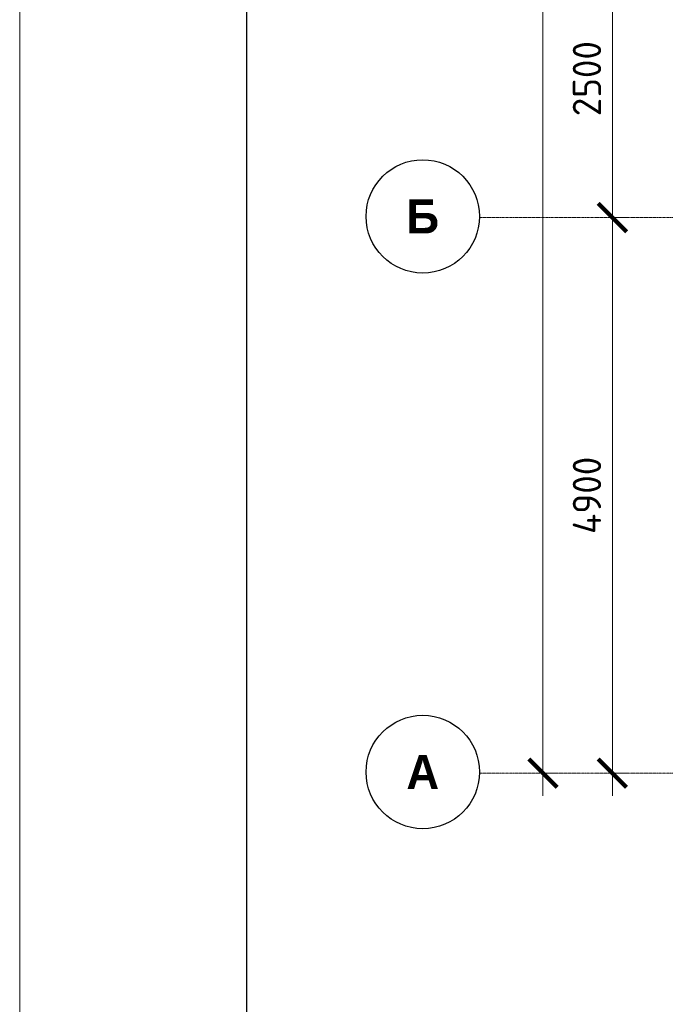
# Model space of a CAD drawing. Header units: millimetres. Extents: x -386473 to 311666, y -59266 to 291810.
# Tile 7 of 132: x -201466 to -195774, y 11516 to 20199. Entities that reach past the tile are written whole.
import ezdxf

# ---------------------------------------------------------------- set-up
doc = ezdxf.new("R2010")
doc.units = ezdxf.units.MM
doc.linetypes.add('______5', pattern=[1100, 800, -100, 100, -100])
doc.linetypes.add('осевая', pattern=[50.8, 31.75, -6.35, 6.35, -6.35])
for name, color, linetype, lineweight in [('Оси', 40, '______5', 18), ('РАЗМЕРЫ', 1, 'Continuous', 9), ('ТОНКИЕ', 7, 'Continuous', 9)]:
    doc.layers.add(name, color=color, linetype=linetype, lineweight=lineweight)
doc.layers.add('ТОЛСТЫЕ_ОСНОВНЫЕ', color=6, linetype='Continuous')
doc.styles.add('Century Gothic', font='GOTHIC.TTF')
doc.styles.add('GOST-2.304_Type-B', font='GOST_Common.ttf')
doc.dimstyles.new('СПДС', dxfattribs={"dimscale": 100, "dimtxt": 2.5, "dimasz": 2.5, "dimexe": 1.25, "dimexo": 0, "dimtad": 1, "dimdec": 0, "dimtxsty": 'GOST-2.304_Type-B', "dimblk": 'ARCHTICK', "dimcen": 2.5, "dimdle": 2, "dimadec": 0, "dimazin": 2, "dimtfac": 0.75, "dimtdec": 0, "dimtmove": 1, "dimatfit": 3, "dimfxl": 1, "dimtolj": 1, "dimarcsym": 1})

# ---------------------------------------------------------------- blocks, each defined once
blk = doc.blocks.new('*U44')
at = {"layer": 'ТОЛСТЫЕ_ОСНОВНЫЕ', "color": 6}
blk.add_lwpolyline([(20, 5), (886, 5), (886, 415), (20, 415)], close=True, dxfattribs=at)
at = {"layer": 'ТОНКИЕ'}
blk.add_lwpolyline([(0, 0), (891, 0), (891, 420), (0, 420)], close=True, dxfattribs=at)
blk = doc.blocks.new('_ArchTick')
at = {"color": 0, "linetype": 'ByBlock', "const_width": 0.15}
blk.add_lwpolyline([(-0.5, -0.5), (0.5, 0.5)], dxfattribs=at)
blk = doc.blocks.new('*D427')
at = {"color": 0, "lineweight": -2, "transparency": 16777216}
for p, q in [((979756.2, -14892.9), (979756.2, 1907.1)), ((979756.2, 1707.1), (979881.2, 1707.1)), ((979756.2, -14692.9), (979881.2, -14692.9))]:
    blk.add_line(p, q, dxfattribs=at)
at = {"layer": 'DEFPOINTS', "color": 0, "transparency": 16777216}
for p in [(979756.2, 1707.1), (979756.2, 1707.1), (979756.2, -14692.9)]:
    blk.add_point(p, dxfattribs=at)
at = {"color": 0, "lineweight": -2, "transparency": 16777216, "xscale": 250, "yscale": 250, "zscale": 250}
for p, rotation in [((979756.2, 1707.1), 90), ((979756.2, -14692.9), 270)]:
    blk.add_blockref('_ArchTick', p, dxfattribs=dict(at, rotation=rotation))
at = {"color": 0, "transparency": 16777216, "insert": (979531.2, -6851.5), "char_height": 250, "width": 104166.667, "attachment_point": 5, "rotation": 90, "style": 'GOST-2.304_Type-B'}
blk.add_mtext('\\A1;16400', dxfattribs=at)
blk = doc.blocks.new('NSY101')
at = {"color": 0, "linetype": 'ByBlock', "lineweight": -2}
blk.add_circle((0, 0), 50, dxfattribs=at)
blk = doc.blocks.new('СЛОЖНЫЙ_ОБЪЕКТ_23')
at = {"layer": 'Оси', "color": 16, "linetype": 'Continuous', "lineweight": 25, "transparency": 33554687, "xscale": 9.999999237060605, "yscale": 9.999999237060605, "zscale": 9.999999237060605}
blk.add_blockref('NSY101', (-12318.7, -19996.8), dxfattribs=at)
at = {"layer": 'Оси', "color": 16, "linetype": 'Continuous', "lineweight": 25, "transparency": 33554687, "insert": (-12318.7, -19996.8), "char_height": 300, "width": 460, "attachment_point": 5, "style": 'Century Gothic'}
blk.add_mtext('\\A1;{\\fCentury Gothic|i0|b1;\\H300.000000;\\W1.000000;\\C16;А}\\P', dxfattribs=at)
blk = doc.blocks.new('СЛОЖНЫЙ_ОБЪЕКТ_24')
at = {"layer": 'Оси', "color": 16, "linetype": 'Continuous', "lineweight": 25, "transparency": 33554687, "xscale": 9.999999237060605, "yscale": 9.999999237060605, "zscale": 9.999999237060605}
blk.add_blockref('NSY101', (-12318.7, -15096.8), dxfattribs=at)
at = {"layer": 'Оси', "color": 16, "linetype": 'Continuous', "lineweight": 25, "transparency": 33554687, "insert": (-12318.7, -15096.8), "char_height": 300, "width": 390, "attachment_point": 5, "style": 'Century Gothic'}
blk.add_mtext('\\A1;{\\fCentury Gothic|i0|b1;\\H300.000000;\\W1.000000;\\C16;Б}\\P', dxfattribs=at)
blk = doc.blocks.new('*D408')
at = {"color": 0, "lineweight": -2, "transparency": 16777216}
for p, q in [((980368.8, -14892.9), (980368.8, -9592.9)), ((980368.8, -9792.9), (980493.8, -9792.9)), ((980368.8, -14692.9), (980493.8, -14692.9))]:
    blk.add_line(p, q, dxfattribs=at)
at = {"layer": 'DEFPOINTS', "color": 0, "transparency": 16777216}
for p in [(980368.8, -9792.9), (980368.8, -9792.9), (980368.8, -14692.9)]:
    blk.add_point(p, dxfattribs=at)
at = {"color": 0, "lineweight": -2, "transparency": 16777216, "xscale": 250, "yscale": 250, "zscale": 250}
for p, rotation in [((980368.8, -9792.9), 90), ((980368.8, -14692.9), 270)]:
    blk.add_blockref('_ArchTick', p, dxfattribs=dict(at, rotation=rotation))
at = {"color": 0, "transparency": 16777216, "insert": (980143.8, -12242.9), "char_height": 250, "width": 83333.333, "attachment_point": 5, "rotation": 90, "style": 'GOST-2.304_Type-B'}
blk.add_mtext('\\A1;4900', dxfattribs=at)
blk = doc.blocks.new('*D409')
at = {"color": 0, "lineweight": -2, "transparency": 16777216}
for p, q in [((980368.8, -9992.9), (980368.8, -7092.9)), ((980368.8, -7292.9), (980493.8, -7292.9)), ((980368.8, -9792.9), (980493.8, -9792.9))]:
    blk.add_line(p, q, dxfattribs=at)
at = {"layer": 'DEFPOINTS', "color": 0, "transparency": 16777216}
for p in [(980368.8, -7292.9), (980368.8, -7292.9), (980368.8, -9792.9)]:
    blk.add_point(p, dxfattribs=at)
at = {"color": 0, "lineweight": -2, "transparency": 16777216, "xscale": 250, "yscale": 250, "zscale": 250}
for p, rotation in [((980368.8, -7292.9), 90), ((980368.8, -9792.9), 270)]:
    blk.add_blockref('_ArchTick', p, dxfattribs=dict(at, rotation=rotation))
at = {"color": 0, "transparency": 16777216, "insert": (980143.8, -8568), "char_height": 250, "width": 83333.333, "attachment_point": 5, "rotation": 90, "style": 'GOST-2.304_Type-B'}
blk.add_mtext('\\A1;2500', dxfattribs=at)
blk = doc.blocks.new('оси2')
at = {"layer": 'Оси', "color": 16, "linetype": 'осевая', "lineweight": 0, "ltscale": 0.25, "transparency": 33554687}
for p, q in [((979200, -9792.9), (1032582.1, -9792.9)), ((979200, -14692.9), (1032582.1, -14692.9))]:
    blk.add_line(p, q, dxfattribs=at)
at = {"layer": 'Оси', "color": 16, "linetype": 'Continuous', "lineweight": 25, "transparency": 33554687}
for name in ['СЛОЖНЫЙ_ОБЪЕКТ_24', 'СЛОЖНЫЙ_ОБЪЕКТ_23']:
    blk.add_blockref(name, (991015, 5314), dxfattribs=at)
for base, p1, p2, picture, middle in [((979756.2, 1707.1), (979756.2, -14692.9), (979756.2, 1707.1), '*D427', (979756.2, -6851.5)), ((980368.8, -7292.9), (980368.8, -9792.9), (980368.8, -7292.9), '*D409', (980368.8, -8568)), ((980368.8, -9792.9), (980368.8, -14692.9), (980368.8, -9792.9), '*D408', (980368.8, -12242.9))]:
    dim = blk.add_linear_dim(base=base, p1=p1, p2=p2, angle=90, dimstyle='СПДС', override={"dimgap": 1})
    dim.commit()
    dim.dimension.update_dxf_attribs({"geometry": picture, "text_midpoint": middle, "dimtype": 128})

msp = doc.modelspace()

# ---------------------------------------------------------------- block references
at = {"xscale": 100, "yscale": 100, "zscale": 100}
msp.add_blockref('*U44', (-201466, -4054.4), dxfattribs=at)
at = {"layer": 'РАЗМЕРЫ'}
msp.add_blockref('оси2', (-1176608.3, 28247.3), dxfattribs=at)

doc.saveas('drawing.dxf')
